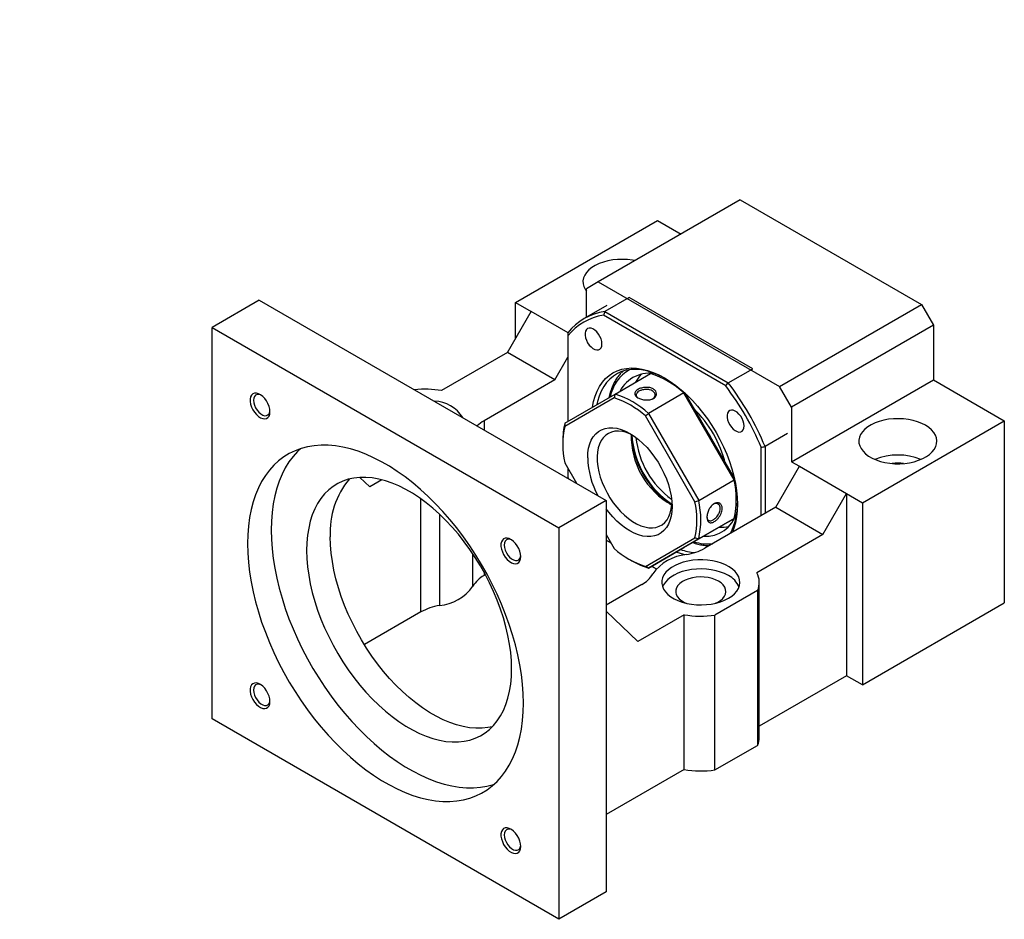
# Model space of a CAD drawing. Header units: millimetres. Extents: x 25 to 270, y 10 to 201.
# Tile 8 of 8: x 176 to 264, y 120 to 201. Entities that reach past the tile are written whole.
import ezdxf

# ---------------------------------------------------------------- set-up
doc = ezdxf.new("R2010")
doc.units = ezdxf.units.MM
doc.layers.add('FORMAT', color=7, linetype='Continuous')
doc.styles.add('SLDTEXTSTYLE0', font='TXT', dxfattribs={"width": 0.75})

msp = doc.modelspace()

# ---------------------------------------------------------------- linework, layer by layer
at = {"color": 7, "linetype": 'Continuous', "lineweight": 25}
for p, q in [((240.39803552, 184.82365989), (227.67011368, 177.47598701)), ((240.39803552, 184.82365989), (256.66149152, 175.43496658)), ((220.24549257, 175.6380732), (232.97341442, 182.98574609)), ((232.97341442, 182.98574609), (235.09387241, 181.76163174)), ((227.67011368, 177.47598701), (226.60945333, 176.86348177)), ((226.60945333, 174.29959939), (226.60945333, 176.86348177)), ((227.67011368, 177.47598701), (243.93356967, 168.0872937)), ((197.26452237, 175.84436558), (193.02188099, 173.39514084)), ((197.26452237, 175.84436558), (228.37722057, 157.88338722)), ((230.44180963, 176.08002267), (228.24977838, 174.81458997)), ((241.51542651, 169.68735972), (230.44180963, 176.08002267)), ((220.24549257, 175.6380732), (221.65970637, 174.82166496)), ((220.24549257, 172.37217549), (220.24549257, 175.6380732)), ((228.42744118, 175.3491004), (226.41218632, 174.18571853)), ((243.93356967, 168.0872937), (256.66149152, 175.43496658)), ((256.66149152, 175.43496658), (257.72215186, 173.59784898)), ((219.53838633, 171.1474307), (221.65970637, 174.82166496)), ((224.95631893, 172.91857104), (221.65970637, 174.82166496)), ((239.09558693, 168.1451999), (228.1240326, 174.4789434)), ((228.24977838, 174.81458997), (239.32339526, 168.42192702)), ((193.02188099, 138.28388474), (193.02188099, 173.39514084)), ((193.02188099, 173.39514084), (224.13457919, 155.43416248)), ((257.72215186, 173.59784898), (244.99423002, 166.2501761)), ((257.72215186, 173.59784898), (257.72215186, 168.69860407)), ((224.94775192, 172.64471952), (224.94775192, 164.9685955)), ((219.53838633, 171.1474307), (213.61038863, 167.72527047)), ((223.7810264, 168.69820673), (219.53838633, 171.1474307)), ((223.7810264, 168.69820673), (224.94775258, 170.71903575)), ((239.32339526, 168.42192702), (241.51542651, 169.68735972)), ((223.7810264, 168.69820673), (217.41706433, 165.02436962)), ((229.17878662, 167.41191399), (232.360767, 169.24883217)), ((232.38354062, 169.26155606), (232.36125548, 169.24869112)), ((244.99423002, 161.35093119), (257.72215186, 168.69860407)), ((257.72215186, 168.69860407), (264.08611262, 165.02476772)), ((234.03505129, 168.49440234), (233.85830297, 168.59647015)), ((244.99423002, 166.2501761), (243.93356967, 168.0872937)), ((229.09206981, 167.07318), (224.65500979, 164.51088709)), ((224.67184746, 164.80926759), (229.17878662, 167.41191399)), ((235.35382775, 167.52097497), (232.17184738, 165.6840568)), ((239.86076692, 159.71472737), (235.35382775, 167.52097497)), ((235.44054457, 167.49032476), (239.87760459, 159.80511139)), ((244.99423002, 166.2501761), (244.99423002, 161.35093119)), ((236.3420701, 157.76409078), (231.90501008, 165.44930415)), ((232.17184738, 165.6840568), (236.67878654, 157.8778092)), ((251.35819078, 157.67709484), (264.08611262, 165.02476772)), ((264.08611262, 165.02476772), (264.08611262, 148.69395185)), ((244.64067657, 163.86603131), (242.62542172, 162.70264944)), ((224.48813264, 163.18718586), (224.48813198, 162.9830838)), ((242.27186761, 156.51331486), (242.27186761, 162.64372041)), ((242.62542172, 162.70264944), (242.62542172, 156.71741689)), ((224.65500979, 161.26260749), (225.72054073, 159.41705396)), ((224.94775192, 160.75556397), (224.94775192, 159.97517353)), ((243.58001688, 157.26849281), (245.70133692, 160.94272706)), ((244.99423002, 161.35093119), (245.70133692, 160.94272706)), ((245.70133692, 160.94272706), (249.94397698, 158.49350309)), ((206.29329533, 159.94339009), (207.16401761, 159.10541174)), ((224.94775192, 159.97517353), (225.00994157, 159.82727428)), ((208.24593248, 159.7299879), (207.16401761, 159.10541174)), ((236.67878654, 157.8778092), (239.86076692, 159.71472737)), ((247.82265695, 154.81926883), (249.94397698, 158.49350309)), ((249.94397698, 158.49350309), (249.94397698, 142.16268722)), ((249.94397698, 158.49350309), (251.35819078, 157.67709484)), ((228.37722057, 157.88338722), (224.13457919, 155.43416248)), ((228.37722057, 157.88338722), (228.37722057, 122.77213111)), ((243.58001688, 157.26849281), (237.21605481, 153.5946557)), ((240.04448174, 157.88053302), (240.0444824, 158.08463508)), ((243.58001688, 157.26849281), (247.82265695, 154.81926883)), ((251.35819078, 157.67709484), (251.35819078, 141.34627897)), ((235.35382775, 153.65580489), (239.86076692, 156.25845129)), ((239.86076692, 156.25845129), (236.67878654, 154.42153312)), ((238.4679005, 155.45410494), (238.51431867, 155.48091029)), ((238.49087646, 155.4672076), (239.88293089, 156.27082351)), ((224.13457919, 155.43416248), (224.13457919, 120.32290637)), ((228.37721958, 154.81555122), (229.09206981, 153.57739412)), ((247.82265695, 154.81926883), (241.89465924, 151.3971086)), ((228.37721958, 154.3275323), (228.79983394, 154.08356223)), ((228.79986291, 154.08351233), (228.37721991, 154.32749894)), ((231.90501008, 151.95351827), (236.3420701, 154.51581118)), ((236.67878654, 154.42153312), (232.17184738, 151.81888672)), ((232.17184738, 151.81888672), (235.35382775, 153.65580489)), ((230.49756309, 152.57331655), (230.67431141, 152.47124874)), ((232.87134924, 151.7330933), (232.44729119, 151.9778968)), ((232.44731959, 151.97791358), (232.87136858, 151.73311531)), ((217.54476796, 151.21689776), (217.41706433, 151.14317602)), ((231.55920095, 150.32902348), (228.37721926, 148.49210455)), ((242.11250181, 136.65193156), (242.11250181, 150.53312516)), ((241.95661379, 149.80005771), (238.132351, 147.59235779)), ((241.95661379, 149.80005771), (241.95661379, 135.9188641)), ((251.35819078, 141.34627897), (264.08611262, 148.69395185)), ((211.76021047, 147.87754379), (206.68436804, 144.94732233)), ((228.37722057, 147.94854145), (231.20564816, 145.22647385)), ((235.36587665, 147.62812263), (231.20564816, 145.22647385)), ((235.36587665, 133.74692903), (235.36587665, 147.62812263)), ((238.132351, 133.71116419), (238.132351, 147.59235779)), ((249.94397698, 142.16268722), (242.11250181, 137.64167283)), ((251.35819078, 141.34627897), (249.94397698, 142.16268722)), ((224.13457919, 120.32290637), (193.02188099, 138.28388474)), ((238.132351, 133.71116419), (241.95661379, 135.9188641)), ((235.36587665, 133.74692903), (228.37722057, 129.71246375)), ((228.37722057, 122.77213111), (224.13457919, 120.32290637))]:
    msp.add_line(p, q, dxfattribs=at)
at = {"color": 8, "linetype": 'Continuous', "lineweight": 25}
for p, q in [((217.41706433, 165.02436962), (217.41706433, 164.21054904)), ((211.76021047, 147.87754379), (211.76021047, 158.01546148)), ((213.4239909, 156.64894698), (213.4239909, 148.45383118)), ((216.41879712, 150.18269602), (216.41879712, 153.09228712)), ((217.41706433, 151.45177794), (217.41706433, 151.14317602))]:
    msp.add_line(p, q, dxfattribs=at)
at = {"color": 7, "linetype": 'Continuous', "lineweight": 25, "flags": 128}
for points in [[(230.96557033, 179.37841367), (230.73337346, 179.420952), (230.29458394, 179.47451106), (229.84753133, 179.49523886), (229.39955807, 179.48279381), (228.95802028, 179.43738055), (228.53016622, 179.35974516), (228.12302173, 179.25116224), (227.74327336, 179.11341461), (227.39715488, 178.94876427), (227.09035183, 178.75991405), (226.82789979, 178.54996555), (226.61410858, 178.32236634), (226.45248826, 178.0808535), (226.34569506, 177.82939199), (226.29547972, 177.57211142), (226.3026684, 177.31323565), (226.36714188, 177.05701613), (226.48784255, 176.80765982), (226.60945267, 176.63345734)], [(227.99494932, 171.91245154), (227.97446002, 172.12671042), (227.9140952, 172.35307555), (227.81711069, 172.57934256), (227.68873402, 172.79331489), (227.53588584, 172.98345657), (227.36680651, 173.13951697), (227.19061161, 173.25308241), (227.01679933, 173.31803093), (226.85474009, 173.33086108), (226.71317014, 173.29088167), (226.59972202, 173.2002478), (226.52051228, 173.06384527), (226.47980962, 172.88902738), (226.47980962, 172.68521876), (226.52051228, 172.46340734), (226.59972202, 172.23555044), (226.71317014, 172.01393216), (226.85474009, 171.81049956), (227.01679933, 171.6362201), (227.19061161, 171.50048922), (227.36680651, 171.41062512), (227.53588584, 171.37147068), (227.68873402, 171.38513685), (227.81711069, 171.45088864), (227.9140952, 171.56518048), (227.97446002, 171.72184986), (227.99494932, 171.91245154)], [(227.15285067, 166.24198602), (227.24979303, 166.74421992), (227.38919834, 167.23453556), (227.56695597, 167.68832121), (227.78197009, 168.10277864), (228.03291441, 168.47535295), (228.31824166, 168.80374779), (228.63619386, 169.08593693), (228.98480987, 169.32018175), (229.36194053, 169.50503776), (229.76526052, 169.63936556), (230.19228382, 169.72233563), (230.64037693, 169.75343821), (231.10677775, 169.73248112), (231.58861073, 169.65959281), (232.08290485, 169.535223), (232.58661295, 169.36013837), (233.09662941, 169.13541844), (233.60980977, 168.86244958), (234.12299012, 168.54291301), (234.63300659, 168.17878046), (235.13671469, 167.7722961), (235.63100881, 167.32596607), (236.11284179, 166.84254187), (236.5792426, 166.32500403), (237.02733571, 165.77654416), (237.45435902, 165.20054347), (237.85767901, 164.60055233), (238.23480966, 163.98027054), (238.58342568, 163.34352223), (238.90137788, 162.6942333), (239.18670513, 162.03640663), (239.43764944, 161.37409818), (239.65266356, 160.71139072), (239.83042119, 160.05237049), (239.9698265, 159.4011009), (240.0700201, 158.76159685), (240.13038426, 158.13780117), (240.15054758, 157.5335594), (240.13038426, 156.9525977), (240.0700201, 156.39849701), (239.9698265, 155.87467402), (239.83042119, 155.38435838), (239.6942197, 155.02526985)], [(233.69985242, 168.80975375), (233.53033594, 168.90233592), (233.01949607, 169.14961579), (232.51363107, 169.34671153), (232.01602175, 169.49234363), (231.52989506, 169.5855686), (231.05840403, 169.62578222), (230.60460644, 169.61272232), (230.17144484, 169.54647463), (229.76172907, 169.42746804), (229.37811603, 169.25647523), (229.0230937, 169.03460482), (228.69896435, 168.76329543), (228.40783005, 168.44430697), (228.15157886, 168.07970808), (227.93187326, 167.671863), (227.75013803, 167.22341695), (227.60755063, 166.737279), (227.54924639, 166.47089498)], [(229.73727995, 169.32339587), (229.81065794, 169.39738001), (229.88832701, 169.4706809)], [(234.78494448, 168.06115753), (234.50027344, 168.21938126), (234.39961395, 168.27109754)], [(198.22095224, 165.82923775), (198.20008099, 166.062896), (198.1384432, 166.3097262), (198.03892, 166.55818671), (197.90616599, 166.7966596), (197.7463886, 167.01399478), (197.56705837, 167.20003015), (197.37656055, 167.34606487), (197.18380325, 167.44527274), (196.99779999, 167.49301464), (196.82724618, 167.48705714), (196.68011812, 167.42767932), (196.56329496, 167.31765828), (196.48223866, 167.16213753), (196.44074114, 166.96838975), (196.44074114, 166.74547374), (196.48223866, 166.50381317), (196.56329496, 166.25470682), (196.68011812, 166.00980463), (196.82724618, 165.78055636), (196.99779999, 165.57768239), (197.18380325, 165.41066873), (197.37656055, 165.28732376), (197.56705837, 165.21341514), (197.7463886, 165.19240023), (197.90616599, 165.22526037), (198.03892, 165.31045874), (198.1384432, 165.44401297), (198.20008099, 165.61967693), (198.22095224, 165.82923775)], [(197.40696028, 167.32601274), (197.38899782, 167.33411911), (197.21521056, 167.38498081), (197.05672523, 167.38041989), (196.92275094, 167.32070186), (196.8210743, 167.20929667), (196.75760378, 167.05268099), (196.73602986, 166.85995333), (196.75760378, 166.64231696), (196.8210743, 166.41241901), (196.92275094, 166.18362124), (197.05672523, 165.96921978), (197.21521056, 165.78167484), (197.38899782, 165.63188604), (197.56798495, 165.52855897), (197.74177221, 165.47769727), (197.90025819, 165.48225857), (198.03423248, 165.5419766), (198.13590912, 165.65338103), (198.19937898, 165.80999785), (198.2174883, 165.92198418)], [(240.74494985, 164.55203291), (240.7244599, 164.76629216), (240.66409573, 164.99265691), (240.56711056, 165.2189243), (240.4387339, 165.43289663), (240.28588572, 165.62303831), (240.11680639, 165.77909871), (239.94061149, 165.89266416), (239.7667992, 165.95761267), (239.60473996, 165.97044282), (239.46317002, 165.93046341), (239.34972255, 165.83982917), (239.27051216, 165.70342701), (239.2298095, 165.52860912), (239.2298095, 165.3248005), (239.27051216, 165.10298908), (239.34972255, 164.8751318), (239.46317002, 164.6535139), (239.60473996, 164.4500813), (239.7667992, 164.27580184), (239.94061149, 164.14007096), (240.11680639, 164.05020686), (240.28588572, 164.01105242), (240.4387339, 164.0247186), (240.56711056, 164.09047038), (240.66409573, 164.20476184), (240.7244599, 164.36143161), (240.74494985, 164.55203291)], [(257.01504497, 164.6165636), (256.67824686, 164.7875335), (256.3063411, 164.93223709), (255.90543435, 165.04829794), (255.48211091, 165.13380998), (255.04332073, 165.18736942), (254.59626878, 165.20809684), (254.14829552, 165.1956518), (253.70675707, 165.15023891), (253.27890301, 165.07260352), (252.87175918, 164.96402022), (252.49201081, 164.82627259), (252.14589233, 164.66162226), (251.83908862, 164.47277241), (251.57663658, 164.26282391), (251.36284537, 164.0352247), (251.20122571, 163.79371148), (251.09443251, 163.54224997), (251.04421717, 163.2849694), (251.05140518, 163.02609402), (251.11587867, 162.7698745), (251.23658, 162.5205178), (251.41152432, 162.28211987), (251.63784302, 162.05859266), (251.91181663, 161.85360861), (252.22894796, 161.67053259), (252.58402923, 161.51237099), (252.97123035, 161.38172075), (253.38419374, 161.28072678), (253.81613835, 161.21104776), (254.25997166, 161.17382801), (254.70840623, 161.16967808), (255.15407754, 161.19866678), (255.58966884, 161.26031718), (256.00802669, 161.35361861), (256.4022828, 161.47703764), (256.76596368, 161.62854798), (257.09309731, 161.80566161), (257.37831096, 162.00547156), (257.61692271, 162.22469563), (257.80501421, 162.45973514), (257.93949723, 162.70673003), (258.01816383, 162.96162437), (258.03972162, 163.22023383), (258.00381612, 163.4783118), (257.91103906, 163.7316196), (257.76291182, 163.97599902), (257.56186674, 164.20743757), (257.3112056, 164.42213419), (257.01504497, 164.6165636)], [(226.71551851, 161.69724093), (226.73624257, 162.14190905), (226.79818692, 162.55777832), (226.90067291, 162.94029221), (227.04257805, 163.28525977), (227.22234753, 163.58890152), (227.43801131, 163.84789074), (227.68720719, 164.05938954), (227.96720467, 164.22108119), (228.27493577, 164.33119401), (228.60702923, 164.38852111), (228.95984659, 164.39243514), (229.32952211, 164.34289283), (229.71200558, 164.24043686), (230.10310657, 164.08619011), (230.49853995, 163.88184266), (230.89397333, 163.62963244), (231.28507431, 163.33232361), (231.66755778, 162.99317357), (232.03723331, 162.6158976), (232.39005067, 162.20462932), (232.72214412, 161.76387527), (233.02987522, 161.29846369), (233.30987271, 160.81349382), (233.55906858, 160.31427959), (233.77473236, 159.80629027), (233.95450184, 159.2950911), (234.09640699, 158.78628335), (234.19889298, 158.28544165), (234.26083732, 157.79805296), (234.28156139, 157.32945734), (234.26083732, 156.88478922), (234.19889298, 156.46891995), (234.09640699, 156.08640605), (233.95450184, 155.7414385), (233.77473236, 155.43779675), (233.55906858, 155.17880753), (233.30987271, 154.96730873), (233.02987522, 154.80561708), (232.72214412, 154.69550426), (232.39005067, 154.63817716), (232.03723331, 154.63426313), (231.66755778, 154.68380544), (231.28507431, 154.78626141), (230.89397333, 154.94050816), (230.49853995, 155.14485561), (230.10310657, 155.39706583), (229.71200558, 155.69437466), (229.32952211, 156.0335247), (228.95984659, 156.41080067), (228.60702923, 156.82206895), (228.37721958, 157.12090664)], [(230.717563, 163.74807613), (230.55331369, 163.82660309), (230.18830794, 163.9669812), (229.83221795, 164.05627167), (229.48936626, 164.09338977), (229.16391438, 164.07788562), (228.85981318, 164.00994727), (228.58075396, 163.89039933), (228.33012394, 163.72069287), (228.11096576, 163.50288799), (227.92593912, 163.2396288), (227.77729081, 162.93411029), (227.66682457, 162.59004151), (227.59588155, 162.21159896), (227.56532278, 161.80337633), (227.57551935, 161.37032889), (227.62634747, 160.91771323), (227.71719006, 160.45102354), (227.8469444, 159.97592483), (228.01403558, 159.49818416), (228.21643528, 159.02360055), (228.45168665, 158.55793482), (228.71693405, 158.10683953), (229.00895771, 157.67579037), (229.32421284, 157.27001965), (229.65887281, 156.89445301), (230.00887514, 156.55364957), (230.36997136, 156.25174559), (230.7377782, 155.99240606), (231.10783103, 155.77877911), (231.47563787, 155.61345789), (231.83673408, 155.49844907), (232.18673641, 155.43514842), (232.52139638, 155.42432488), (232.83665151, 155.46610977), (233.12867517, 155.55999559), (233.39392258, 155.70484275), (233.62917394, 155.89889303), (233.83157364, 156.13979093), (233.99866482, 156.42461222), (234.12841916, 156.74989976), (234.21926176, 157.11170482), (234.27008987, 157.50563559), (234.27525187, 157.58531068)], [(220.95259881, 139.7154526), (220.93241706, 140.54287178), (220.87193896, 141.39089269), (220.77136209, 142.25674915), (220.63101309, 143.1376176), (220.45135029, 144.03062448), (220.23295981, 144.93285709), (219.97655419, 145.8413725), (219.68296846, 146.75320764), (219.35316279, 147.66538767), (218.98821125, 148.57493739), (218.5893045, 149.47888957), (218.15774382, 150.37429679), (217.69493652, 151.25823786), (217.20239265, 152.12782963), (216.68171838, 152.9802361), (216.13461212, 153.81267604), (215.56285851, 154.62243476), (214.96832255, 155.40687059), (214.35294366, 156.16342514), (213.71872875, 156.88963107), (213.06774631, 157.58311861), (212.40212014, 158.24162671), (211.72402147, 158.86300765), (211.03566169, 159.44523349), (210.33928643, 159.98640556), (209.63716678, 160.48475955), (208.93159318, 160.93866904), (208.224867, 161.34665338), (207.5192934, 161.70738183), (206.81717374, 162.01967793), (206.12079849, 162.28252362), (205.43243871, 162.49506107), (204.75434004, 162.65659619), (204.08871387, 162.7666037), (203.43773143, 162.82472449), (202.80351652, 162.83076751), (202.18813763, 162.7847143), (201.59360167, 162.68671508), (201.02184806, 162.53708903), (200.47474179, 162.33632454), (199.95406753, 162.08507578), (199.46152365, 161.78416306), (198.99871635, 161.43456792), (198.56715567, 161.03743006), (198.16824892, 160.5940458), (197.80329739, 160.10586016), (197.47349171, 159.57446566), (197.17990599, 159.00159738), (196.92350036, 158.38912161), (196.70510988, 157.73903728), (196.52544709, 157.05346465), (196.38509808, 156.33463971), (196.28452121, 155.58490683), (196.22404312, 154.80671244), (196.20386136, 154.00259462), (196.22404312, 153.17517543), (196.28452121, 152.32715453), (196.38509808, 151.46129806), (196.52544709, 150.58042961), (196.70510988, 149.68742273), (196.92350036, 148.78519012), (197.17990599, 147.87667472), (197.47349171, 146.96483958), (197.80329739, 146.05265955), (198.16824892, 145.14310983), (198.56715567, 144.23915765), (198.99871635, 143.34375042), (199.46152365, 142.45980935), (199.95406753, 141.59021758), (200.47474179, 140.73781111), (201.02184806, 139.90537118), (201.59360167, 139.09561246), (202.18813763, 138.31117662), (202.80351652, 137.55462208), (203.43773143, 136.82841615), (204.08871387, 136.13492861), (204.75434004, 135.47642051), (205.43243871, 134.85503956), (206.12079849, 134.27281373), (206.81717374, 133.73164166), (207.5192934, 133.23328766), (208.224867, 132.77937817), (208.93159318, 132.37139384), (209.63716678, 132.01066539), (210.33928643, 131.69836928), (211.03566169, 131.43552359), (211.72402147, 131.22298614), (212.40212014, 131.06145103), (213.06774631, 130.95144352), (213.71872875, 130.89332272), (214.35294366, 130.88727971), (214.96832255, 130.93333291), (215.56285851, 131.03133214), (216.13461212, 131.18095819), (216.68171838, 131.38172268), (217.20239265, 131.63297144), (217.69493652, 131.93388415), (218.15774382, 132.28347929), (218.5893045, 132.68061716), (218.98821125, 133.12400141), (219.35316279, 133.61218705), (219.68296846, 134.14358156), (219.97655419, 134.71644983), (220.23295981, 135.32892561), (220.45135029, 135.97900993), (220.63101309, 136.66458257), (220.77136209, 137.38340751), (220.87193896, 138.13314039), (220.93241706, 138.91133477), (220.95259881, 139.7154526)], [(200.9541082, 162.51544142), (200.68847505, 162.26204167), (200.2895683, 161.81865741), (199.92461676, 161.33047177), (199.59481109, 160.79907726), (199.30122536, 160.22620899), (199.04481974, 159.61373321), (198.82642926, 158.96364889), (198.64676646, 158.27807626), (198.50641746, 157.55925132), (198.40584059, 156.80951844), (198.34536249, 156.03132405), (198.32518074, 155.22720622), (198.34536249, 154.39978704), (198.40584059, 153.55176613), (198.50641746, 152.68590967), (198.64676646, 151.80504122), (198.82642926, 150.91203434), (199.04481974, 150.00980173), (199.30122536, 149.10128633), (199.59481109, 148.18945119), (199.92461676, 147.27727115), (200.2895683, 146.36772144), (200.68847505, 145.46376925), (201.12003573, 144.56836203), (201.58284303, 143.68442096), (202.0753869, 142.81482919), (202.59606117, 141.96242272), (203.14316743, 141.12998278), (203.71492104, 140.32022406), (204.309457, 139.53578823), (204.92483589, 138.77923369), (205.5590508, 138.05302775), (206.21003324, 137.35954022), (206.87565941, 136.70103211), (207.55375808, 136.07965117), (208.24211786, 135.49742533), (208.93849312, 134.95625327), (209.64061277, 134.45789927), (210.34618637, 134.00398978), (211.05291255, 133.59600545), (211.75848615, 133.235277), (212.46060581, 132.92298089), (213.15698106, 132.6601352), (213.84534084, 132.44759775), (214.52343951, 132.28606264), (215.18906568, 132.17605512), (215.84004812, 132.11793433), (216.47426303, 132.11189132), (217.08964192, 132.15794452), (217.68417788, 132.25594374), (218.25593149, 132.4055698), (218.32367004, 132.42721703)], [(219.89193781, 142.77698238), (219.87140966, 143.49783886), (219.80991872, 144.2391761), (219.70773764, 144.99768423), (219.56532476, 145.76997436), (219.38331425, 146.55259831), (219.16252074, 147.34206013), (218.90392875, 148.13483401), (218.60869469, 148.92737899), (218.27813629, 149.71615598), (217.91373003, 150.49764151), (217.51710382, 151.26834522), (217.09002783, 152.02482618), (216.63441118, 152.76370393), (216.15228778, 153.48167957), (215.64581141, 154.17554626), (215.1172435, 154.84220532), (214.56894527, 155.47867842), (214.00336518, 156.08212395), (213.42302959, 156.64984544), (212.83053034, 157.17930938), (212.22851348, 157.66814868), (211.61966793, 158.11418217), (211.0067129, 158.51541651), (210.39238603, 158.87005986), (209.77943099, 159.17652835), (209.17058544, 159.43345297), (208.56856858, 159.63968753), (207.97606934, 159.79430866), (207.39573374, 159.89662839), (206.83015366, 159.94618773), (206.28185543, 159.94276629), (205.75328752, 159.88637875), (205.24681114, 159.77727723), (204.76468775, 159.61594941), (204.30907109, 159.40311545), (203.8819951, 159.13972594), (203.48536889, 158.8269571), (203.12096263, 158.46620608), (202.79040424, 158.05908369), (202.49517017, 157.60740871), (202.23657819, 157.11319878), (202.01578468, 156.57865972), (201.83377417, 156.00618063), (201.69136128, 155.39831692), (201.5891802, 154.75778455), (201.52768927, 154.08744324), (201.50716112, 153.39028805), (201.52768927, 152.66943157), (201.5891802, 151.92809434), (201.69136128, 151.1695862), (201.83377417, 150.39729608), (202.01578468, 149.61467212), (202.23657819, 148.82521031), (202.49517017, 148.03243642), (202.79040424, 147.23989144), (203.12096263, 146.45111446), (203.48536889, 145.66962892), (203.8819951, 144.89892521), (204.30907109, 144.14244425), (204.76468775, 143.40356651), (205.24681114, 142.68559086), (205.75328752, 141.99172417), (206.28185543, 141.32506511), (206.83015366, 140.68859201), (207.39573374, 140.08514648), (207.97606934, 139.51742499), (208.56856858, 138.98796105), (209.17058544, 138.49912175), (209.77943099, 138.05308826), (210.39238603, 137.65185393), (211.0067129, 137.29721058), (211.61966793, 136.99074209), (212.22851348, 136.73381747), (212.83053034, 136.5275829), (213.42302959, 136.37296177), (214.00336518, 136.27064205), (214.56894527, 136.22108271), (215.1172435, 136.22450415), (215.64581141, 136.28089169), (216.15228778, 136.3899932), (216.63441118, 136.55132102), (217.09002783, 136.76415498), (217.51710382, 137.02754449), (217.91373003, 137.34031333), (218.27813629, 137.70106435), (218.60869469, 138.10818674), (218.90392875, 138.55986172), (219.16252074, 139.05407165), (219.38331425, 139.58861071), (219.56532476, 140.16108981), (219.70773764, 140.76895352), (219.80991872, 141.40948588), (219.87140966, 142.07982719), (219.89193781, 142.77698238)], [(240.03341556, 158.51200942), (240.03984427, 158.64765811), (240.04430854, 158.95068447)], [(218.17258215, 137.58818692), (217.76713342, 137.50550482), (217.23856551, 137.44911728), (216.69026728, 137.44569584), (216.12468719, 137.49525517), (215.5443516, 137.5975749), (214.95185235, 137.75219603), (214.34983549, 137.95843059), (213.74098994, 138.21535522), (213.1280349, 138.5218237), (212.51370804, 138.87646706), (211.900753, 139.27770139), (211.29190745, 139.72373488), (210.68989059, 140.21257418), (210.09739135, 140.74203812), (209.51705575, 141.30975961), (208.95147566, 141.91320514), (208.40317743, 142.54967824), (207.87460953, 143.2163373), (207.36813315, 143.91020399), (206.88600975, 144.62817964), (206.4303931, 145.36705738), (206.00331711, 146.12353834), (205.6066909, 146.89424205), (205.24228464, 147.67572759), (204.91172625, 148.46450457), (204.61649218, 149.25704955), (204.35790019, 150.04982344), (204.13710668, 150.83928525), (203.95509618, 151.62190921), (203.81268329, 152.39419933), (203.71050221, 153.15270747), (203.64901127, 153.8940447), (203.62848313, 154.61490118)], [(220.72095183, 152.84026446), (220.70008124, 153.07392233), (220.63844279, 153.32075292), (220.53891959, 153.56921342), (220.40616624, 153.80768593), (220.24638885, 154.02502112), (220.06705796, 154.21105686), (219.87656079, 154.35709121), (219.6838035, 154.45629908), (219.49779958, 154.50404136), (219.32724577, 154.49808386), (219.18011771, 154.43870604), (219.06329455, 154.32868499), (218.98223891, 154.17316387), (218.94074073, 153.97941646), (218.94074073, 153.75650045), (218.98223891, 153.51483951), (219.06329455, 153.26573354), (219.18011771, 153.02083134), (219.32724577, 152.79158308), (219.49779958, 152.5887091), (219.6838035, 152.42169506), (219.87656079, 152.2983501), (220.06705796, 152.22444186), (220.24638885, 152.20342656), (220.40616624, 152.23628671), (220.53891959, 152.32148546), (220.63844279, 152.45503968), (220.70008124, 152.63070327), (220.72095183, 152.84026446)], [(219.90695921, 154.33703983), (219.88899806, 154.34514544), (219.7152108, 154.39600714), (219.55672482, 154.39144661), (219.42275053, 154.33172857), (219.32107389, 154.22032339), (219.25760403, 154.06370732), (219.23602945, 153.87098005), (219.25760403, 153.65334329), (219.32107389, 153.42344573), (219.42275053, 153.19464795), (219.55672482, 152.98024649), (219.7152108, 152.79270118), (219.88899806, 152.64291238), (220.06798519, 152.53958531), (220.24177246, 152.48872361), (220.40025778, 152.49328528), (220.53423207, 152.55300332), (220.63590871, 152.66440774), (220.69937923, 152.82102419), (220.71748789, 152.93301089)], [(235.44903403, 152.9994421), (235.13671469, 153.08367095), (234.65267089, 153.25103559)], [(239.3373755, 149.10441187), (239.63353614, 149.29884128), (239.88419793, 149.51353753), (240.08524235, 149.74497645), (240.23337009, 149.98935558), (240.32614715, 150.24266338), (240.36205232, 150.50074155), (240.3404942, 150.7593512), (240.26182843, 151.01424506), (240.12734442, 151.26124053), (239.93925357, 151.49627965), (239.70064182, 151.71550372), (239.4154262, 151.91531329), (239.08829421, 152.09242749), (238.72461301, 152.24393802), (238.3303569, 152.36735706), (237.91199938, 152.46065829), (237.47640775, 152.52230888), (237.03073643, 152.55129758), (236.58230253, 152.54714727), (236.13846921, 152.50992752), (235.7065246, 152.4402485), (235.29356122, 152.33925454), (234.9063601, 152.20860429), (234.55127883, 152.05044269), (234.2341475, 151.86736667), (233.96017388, 151.66238262), (233.73385519, 151.43885541), (233.55891086, 151.20045748), (233.43821019, 150.95110117), (233.37373671, 150.69488165), (233.36654738, 150.43600626), (233.4167614, 150.17872493), (233.52355492, 149.92726323), (233.68517492, 149.68575058), (233.89896744, 149.45815213), (234.1614185, 149.24820268), (234.46822122, 149.05935265), (234.81434167, 148.89470269), (235.19408873, 148.7569543), (235.60123255, 148.64837176), (236.02908892, 148.57073656), (236.47062457, 148.52532301), (236.91859816, 148.51287778), (237.36565242, 148.53360615), (237.80444194, 148.58716521), (238.22776357, 148.67267677), (238.62867098, 148.78873724), (239.00057608, 148.93344122), (239.3373755, 149.10441187)], [(239.3373755, 151.14529912), (239.0005774, 151.31626902), (238.62867098, 151.46097223), (238.22776488, 151.57703347), (237.80444194, 151.66254579), (237.36565176, 151.71610523), (236.91859948, 151.73683246), (236.47062589, 151.72438722), (236.02908695, 151.67897406), (235.60123321, 151.60133885), (235.19409005, 151.49275594), (234.81434167, 151.35500831), (234.46822253, 151.19035759), (234.16141916, 151.00150793), (233.89896678, 150.79155924), (233.68517558, 150.56396004), (233.52355624, 150.322447), (233.43469686, 150.12485496)], [(238.45349155, 150.63504378), (238.17767731, 150.7704815), (237.86779787, 150.87862304), (237.53188354, 150.95666959), (237.17863236, 151.00259712), (236.81719416, 151.01521875), (236.45692817, 150.99420602), (236.10716662, 150.94010369), (235.77696779, 150.85431271), (235.4748842, 150.73905515), (235.20873871, 150.5973165), (234.98542429, 150.43276653), (234.81072758, 150.2496696), (234.68916883, 150.05276415), (234.6238985, 149.84715358), (234.61660842, 149.63815988), (234.6674823, 149.43119704), (234.77520832, 149.23162698), (234.93699427, 149.04461696), (235.14865048, 148.8750096), (235.40469258, 148.72719964), (235.55840477, 148.65811064)], [(238.18483964, 148.66567982), (238.38813891, 148.76188783), (238.63366406, 148.91553036), (238.83331763, 149.0899195), (238.98192874, 149.28053885), (239.07564621, 149.48245227), (239.11204528, 149.6904294), (239.0901816, 149.89908323), (239.01062416, 150.1030108), (238.87542892, 150.29693001), (238.68810198, 150.4758196), (238.45349155, 150.63504378)], [(198.22095224, 139.84706793), (198.20008099, 140.08072618), (198.1384432, 140.32755562), (198.03892, 140.57601689), (197.90616599, 140.81448978), (197.7463886, 141.03182496), (197.56705837, 141.21786033), (197.37656055, 141.36389581), (197.18380325, 141.46310369), (196.99779999, 141.51084482), (196.82724618, 141.50488808), (196.68011812, 141.44551026), (196.56329496, 141.33548922), (196.48223866, 141.17996847), (196.44074114, 140.98621993), (196.44074114, 140.76330392), (196.48223866, 140.52164411), (196.56329496, 140.27253776), (196.68011812, 140.02763557), (196.82724618, 139.7983873), (196.99779999, 139.59551257), (197.18380325, 139.42849967), (197.37656055, 139.30515471), (197.56705837, 139.23124532), (197.7463886, 139.21023041), (197.90616599, 139.24309055), (198.03892, 139.32828892), (198.1384432, 139.46184239), (198.20008099, 139.63750711), (198.22095224, 139.84706793)], [(197.40696028, 141.34384292), (197.38899782, 141.35195005), (197.21521056, 141.40281175), (197.05672523, 141.39825007), (196.92275094, 141.33853204), (196.8210743, 141.22712761), (196.75760378, 141.07051117), (196.73602986, 140.87778351), (196.75760378, 140.66014714), (196.8210743, 140.43024995), (196.92275094, 140.20145142), (197.05672523, 139.98704996), (197.21521056, 139.79950578), (197.38899782, 139.64971698), (197.56798495, 139.54638991), (197.74177221, 139.49552821), (197.90025819, 139.50008875), (198.03423248, 139.55980678), (198.13590912, 139.67121197), (198.19937898, 139.82782803), (198.2174883, 139.93981436)], [(220.72095183, 126.85809465), (220.70008124, 127.09175252), (220.63844279, 127.33858234), (220.53891959, 127.5870436), (220.40616624, 127.82551611), (220.24638885, 128.0428513), (220.06705796, 128.22888704), (219.87656079, 128.37492215), (219.6838035, 128.47413002), (219.49779958, 128.52187154), (219.32724577, 128.5159148), (219.18011771, 128.45653698), (219.06329455, 128.34651593), (218.98223891, 128.19099481), (218.94074073, 127.99724664), (218.94074073, 127.77433063), (218.98223891, 127.53267045), (219.06329455, 127.28356448), (219.18011771, 127.03866228), (219.32724577, 126.80941402), (219.49779958, 126.60653928), (219.6838035, 126.439526), (219.87656079, 126.31618104), (220.06705796, 126.24227204), (220.24638885, 126.22125674), (220.40616624, 126.25411689), (220.53891959, 126.33931564), (220.63844279, 126.4728691), (220.70008124, 126.64853345), (220.72095183, 126.85809465)], [(219.90695921, 128.35487001), (219.88899806, 128.36297638), (219.7152108, 128.41383809), (219.55672482, 128.40927679), (219.42275053, 128.34955875), (219.32107389, 128.23815433), (219.25760403, 128.0815375), (219.23602945, 127.88881023), (219.25760403, 127.67117348), (219.32107389, 127.44127667), (219.42275053, 127.21247814), (219.55672482, 126.99807667), (219.7152108, 126.81053212), (219.88899806, 126.66074332), (220.06798519, 126.55741625), (220.24177246, 126.50655455), (220.40025778, 126.51111547), (220.53423207, 126.5708335), (220.63590871, 126.68223869), (220.69937923, 126.83885437), (220.71748789, 126.95084107)]]:
    msp.add_lwpolyline(points, dxfattribs=at)
at = {"color": 7, "linetype": 'Continuous', "lineweight": 25}
for centre, radius, start, end in [((228.94338865, 169.80104327), 5.06129882, 97.8767126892, 142.1340390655), ((228.84561281, 169.56214484), 4.96946537, 98.3490221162, 141.6617296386), ((232.23191738, 166.33307051), 2.94544549, 77.0248218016, 153.3345852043), ((233.87578278, 167.0215117), 3.2081208, 137.4712964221, 153.1328815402), ((229.85585524, 161.45345144), 8.18795112, 47.819293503, 72.1860830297), ((212.11199071, 158.8752164), 8.97600431, 80.3904125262, 95.8804400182), ((229.27356559, 160.34361011), 9.43965889, 49.2087282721, 59.7076129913), ((219.31652553, 153.05810044), 24.87633093, 22.6642869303, 37.3357132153), ((219.25624359, 153.02329984), 25.2944321, 22.4989935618, 37.5010065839), ((226.60369843, 159.51444764), 7.95779033, 48.2271723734, 71.7782041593), ((226.67387486, 159.61653327), 8.18795112, 47.819293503, 72.1860830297), ((212.86483715, 163.66869626), 3.1128743, 31.8733940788, 88.1319824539), ((228.66072827, 158.45238771), 10.77747419, 14.5989659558, 45.4010341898), ((218.92088881, 162.36227116), 3.05749183, 119.4621876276, 133.8839438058), ((232.44725534, 162.88674729), 7.95970607, 168.2263884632, 191.7736115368), ((231.28085684, 163.23929546), 6.79292408, 166.6370537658, 180.439529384), ((227.82805255, 157.9717085), 11.38489605, 25.6380075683, 34.3619925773), ((238.90232259, 164.36474961), 8.31910047, 184.6763990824, 235.3182244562), ((237.65910068, 163.64796418), 7.0421968, 178.7908101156, 241.3220022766), ((234.14654233, 161.89783818), 7.43373084, 181.5462991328, 208.8412616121), ((254.54017123, 156.37747189), 5.57241362, 68.2940276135, 111.7059776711), ((254.54017059, 157.36697996), 3.85369997, 82.5423256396, 97.4576525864), ((210.91025183, 155.08127826), 7.2966885, 139.6691469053, 183.664630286), ((231.85524779, 157.98658933), 8.18992049, 347.8185748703, 12.1814251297), ((230.60355169, 158.03724216), 9.44104966, 0.2876190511, 10.7925425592), ((228.54982455, 156.13995098), 7.95970607, 348.2263884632, 11.7736115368), ((228.67326741, 156.14967116), 8.18992049, 347.8185748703, 12.1814251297), ((234.35305855, 157.54073348), 5.79767746, 333.2408219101, 0.9480335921), ((237.26142833, 157.61790673), 2.95878553, 266.8525687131, 342.7672043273), ((238.68509653, 158.73480811), 3.25935427, 266.9691808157, 282.399777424), ((234.39338147, 159.51225062), 7.95779033, 228.2271723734, 251.7782041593), ((235.92652626, 148.91178306), 4.12360363, 95.2072417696, 144.7873816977), ((236.76284101, 158.37655477), 5.18791937, 250.7106665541, 265.1559009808), ((234.73197081, 158.07650653), 5.12422288, 279.2117433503, 298.9975896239), ((234.17821722, 158.46965113), 6.9468113, 239.7090974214, 253.2127462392), ((218.60077795, 148.91388221), 2.52406989, 117.9674723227, 149.8221567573), ((230.37549424, 152.55831011), 2.52406031, 297.9674102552, 329.8222188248), ((238.41043902, 149.32452701), 2.04314031, 23.061242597, 63.0198205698), ((240.28805193, 150.53505618), 1.82327218, 336.2265959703, 28.2165375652), ((213.04973945, 152.56041568), 4.12360284, 275.2072366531, 324.7873868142), ((214.24428832, 143.39571074), 5.12420435, 99.2117072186, 118.9976257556), ((236.86361347, 156.46699249), 8.96486675, 260.3826459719, 278.1360026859), ((240.27435958, 136.65970693), 1.83815868, 336.2319328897, 359.7576393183), ((236.86361347, 142.58579888), 8.96486675, 260.3826459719, 278.1360026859)]:
    msp.add_arc(centre, radius, start, end, dxfattribs=at)
at = {"color": 8, "linetype": 'Continuous', "lineweight": 25}
for centre, radius, start, end in [((232.2601882, 166.49184081), 3.58457423, 119.9310391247, 169.3007403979), ((228.35487683, 158.27583747), 10.77862215, 25.3807310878, 34.6192690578), ((238.77127677, 164.28909875), 8.11071404, 183.6412399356, 236.3533857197), ((238.82950708, 164.32271413), 7.82707527, 185.874190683, 234.1204331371), ((237.50210421, 158.31156067), 4.33403789, 253.0354722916, 275.4415979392)]:
    msp.add_arc(centre, radius, start, end, dxfattribs=at)
at = {"color": 7, "linetype": 'Continuous', "lineweight": 25}
for points in [[(228.24977846, 174.8145901), (228.20777731, 174.70273274), (228.16586147, 174.59085083), (228.12403335, 174.47894398)], [(224.94775235, 172.90775132), (224.94775235, 172.82014859), (224.94775235, 172.73247205), (224.94775235, 172.64471991)], [(239.09558748, 168.1452006), (239.17158852, 168.23737984), (239.2475241, 168.32962258), (239.32339576, 168.42192691)], [(229.17878682, 167.4119142), (229.1499633, 167.29902218), (229.12105903, 167.18611084), (229.0920705, 167.07318006)], [(235.44054457, 167.49032455), (235.41155603, 167.50069719), (235.38265176, 167.51091176), (235.35382824, 167.52097517)], [(232.17184773, 165.68405692), (232.08278589, 165.60593974), (231.99383824, 165.52769071), (231.90501066, 165.44930427)], [(224.67184773, 164.80926784), (224.66614343, 164.7097266), (224.66052966, 164.61026496), (224.65501066, 164.51088725)], [(242.27186849, 162.64372054), (242.38969764, 162.66345135), (242.50754907, 162.68309372), (242.62542188, 162.70264993)], [(239.8776044, 159.8051115), (239.8720854, 159.77483371), (239.86647164, 159.74470795), (239.86076734, 159.7147277)], [(236.3420705, 157.76409122), (236.45436761, 157.80182723), (236.56660576, 157.83973593), (236.67878682, 157.87780944)], [(236.67878682, 154.42153318), (236.56660576, 154.45302065), (236.45436761, 154.48444784), (236.3420705, 154.51581174)], [(232.17184773, 151.81888682), (232.08278589, 151.86372508), (231.99383824, 151.90860195), (231.90501066, 151.95351894)]]:
    msp.add_open_spline(points, degree=3, dxfattribs=at)
for points, knots in [([(229.70479954, 169.29002875), (229.65927692, 169.24453783), (229.51635882, 169.1017193), (229.30914691, 168.81854149), (229.08365111, 168.44423682), (228.89217425, 168.03169264), (228.73930829, 167.58190507), (228.6495495, 167.26576101), (228.62117269, 167.09311968), (228.62058899, 167.08956852)], [0, 0, 0, 0, 0.08439134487, 0.26494628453, 0.44639445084, 0.6288133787, 0.81212051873, 0.99613539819, 1, 1, 1, 1]), ([(232.59886293, 167.87057189), (232.69052739, 167.8175998), (232.841872, 167.68859503), (232.90545912, 167.47324122), (232.87334403, 167.28748733), (232.77586872, 167.14078672), (232.63129946, 167.03182548), (232.46630188, 166.95522043), (232.29594669, 166.9092632), (232.11186674, 166.8846538), (231.92061893, 166.88357321), (231.7288453, 166.90432699), (231.54371561, 166.94586087), (231.37154621, 167.00374184), (231.20434412, 167.08564782), (231.05702941, 167.19008449), (230.95607756, 167.31978437), (230.92486652, 167.45638316), (230.9522601, 167.59225041), (231.04986785, 167.72127461), (231.19451483, 167.82490197), (231.35968885, 167.90526974), (231.53022079, 167.96155804), (231.71460021, 168.00121741), (231.96970556, 168.02603081), (232.29304461, 168.00585463), (232.50734068, 167.92346181), (232.59886293, 167.87057189)], [0, 0, 0, 0, 0.062804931, 0.1253358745, 0.1674943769, 0.2079691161, 0.2498619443, 0.2806356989, 0.3119091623, 0.3431593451, 0.3742019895, 0.4053245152, 0.4369927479, 0.4687267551, 0.5001082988, 0.5425606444, 0.5834621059, 0.6258023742, 0.6680044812, 0.7084755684, 0.7503180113, 0.7811181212, 0.812420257, 0.8436901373, 0.8747625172, 0.9372924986, 1, 1, 1, 1]), ([(232.51379546, 167.70995912), (232.43812445, 167.74459425), (232.31641859, 167.80029983), (232.10369709, 167.83233976), (231.91320853, 167.83591637), (231.72185113, 167.81304453), (231.51121476, 167.76170789), (231.30001831, 167.66996571), (231.15148107, 167.55422028), (231.07762839, 167.44148036), (231.05470661, 167.34086034), (231.07837355, 167.2407837), (231.13609458, 167.14363814), (231.21333568, 167.08977281), (231.25335853, 167.06186223)], [0, 0, 0, 0, 0.1135018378, 0.1825512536, 0.2596648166, 0.3370513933, 0.406236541, 0.5195993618, 0.6329574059, 0.7021251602, 0.7794824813, 0.8566520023, 0.9257235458, 1, 1, 1, 1]), ([(232.5135588, 166.97113143), (232.51360049, 166.9711474), (232.59272573, 167.00145719), (232.67130916, 167.09246151), (232.74865962, 167.21956031), (232.77044037, 167.34074291), (232.74772228, 167.46031366), (232.67624384, 167.59252402), (232.57607437, 167.66493725), (232.51379546, 167.70995912)], [0, 0, 0, 0, 0.0001149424, 0.2181180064, 0.3511892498, 0.5000458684, 0.6485268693, 0.7814766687, 1, 1, 1, 1]), ([(237.41286808, 156.39357557), (237.41698363, 156.34502333), (237.42493327, 156.25123921), (237.48006153, 156.15264059), (237.55477487, 156.0819275), (237.65329099, 156.05126215), (237.78780775, 156.05862121), (237.96228015, 156.12916136), (238.14730818, 156.26598768), (238.29717002, 156.42259432), (238.41257593, 156.57672534), (238.50552081, 156.74375511), (238.58161218, 156.94291845), (238.61851145, 157.16600619), (238.58189015, 157.3590224), (238.50571303, 157.48826615), (238.41268599, 157.56798832), (238.29739358, 157.60791424), (238.14731522, 157.61200123), (238.03473525, 157.56157189), (237.96482914, 157.53025799)], [0, 0, 0, 0, 0.0487686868, 0.0942022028, 0.1449418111, 0.1958614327, 0.2413842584, 0.3159748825, 0.3905633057, 0.4360742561, 0.4869746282, 0.537751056, 0.5831991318, 0.6578439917, 0.732767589, 0.7783158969, 0.8291658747, 0.8800261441, 0.9255026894, 1, 1, 1, 1]), ([(237.41382968, 156.36188995), (237.41387245, 156.4678207), (237.44130473, 156.70006472), (237.56887773, 157.02580879), (237.72135252, 157.28106745), (237.88190989, 157.46419639), (238.04399296, 157.58327142), (238.1961689, 157.6524723), (238.33013861, 157.67741781), (238.45649192, 157.6686915), (238.56847661, 157.62399959), (238.66183296, 157.54641224), (238.73159, 157.4382535), (238.77625398, 157.3067413), (238.79230439, 157.13754894), (238.77039925, 156.93539197), (238.69336482, 156.7029094), (238.57037706, 156.4772646), (238.4178873, 156.26915738), (238.24210812, 156.09499111), (238.07548056, 155.97867051), (237.92665313, 155.90774249), (237.80165136, 155.87774674), (237.68812636, 155.87900405), (237.55971062, 155.92735079), (237.44098477, 156.06568605), (237.41378698, 156.25612352), (237.41382968, 156.36188995)], [0, 0, 0, 0, 0.062804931, 0.1253358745, 0.1674943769, 0.2079691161, 0.2498619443, 0.2806356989, 0.3119091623, 0.3431593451, 0.3742019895, 0.4053245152, 0.4369927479, 0.4687267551, 0.5001082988, 0.5425606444, 0.5834621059, 0.6258023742, 0.6680044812, 0.7084755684, 0.7503180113, 0.7811181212, 0.812420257, 0.8436901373, 0.8747625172, 0.9372924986, 1, 1, 1, 1]), ([(236.12019139, 154.09836065), (236.27711595, 154.04987195), (236.59390035, 153.95198756), (237.0594633, 153.86772504), (237.40578547, 153.82656063), (237.5901552, 153.83088567), (237.62674786, 153.83174408)], [0, 0, 0, 0, 0.3042877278, 0.6142671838, 0.9234419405, 1, 1, 1, 1])]:
    msp.add_open_spline(points, degree=3, knots=knots, dxfattribs=at)

# ---------------------------------------------------------------- texts
at = {"layer": 'FORMAT', "color": 7, "insert": (114.37722445, 200.81174254), "char_height": 9.525, "attachment_point": 1, "style": 'SLDTEXTSTYLE0'}
msp.add_mtext('MBCA20-EP', dxfattribs=at)

doc.saveas('drawing.dxf')
